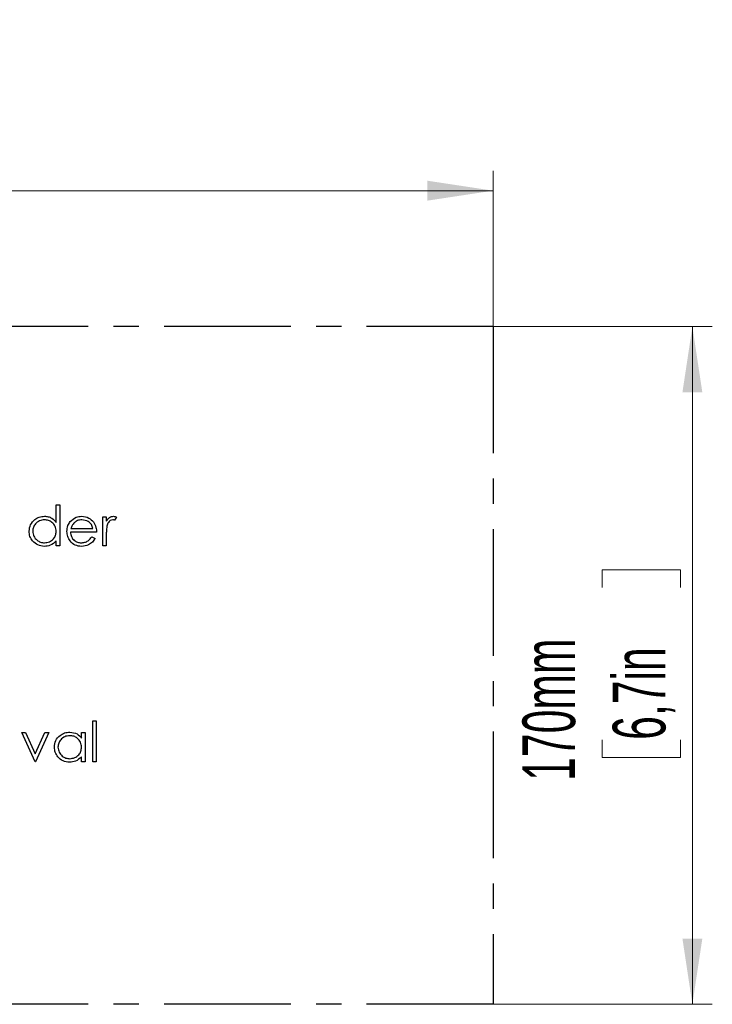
# Model space of a CAD drawing. Header units: millimetres. Extents: x 0 to 2100, y 0 to 1485.
# Tile 27 of 43: x 1479 to 1653, y 745 to 992. Entities that reach past the tile are written whole.
import ezdxf

# ---------------------------------------------------------------- set-up
doc = ezdxf.new("R2010")
doc.units = ezdxf.units.MM
doc.header["$LTSCALE"] = 5
doc.linetypes.add('CENTER', pattern=[10.16, 6.35, -1.27, 1.27, -1.27])
doc.styles.add('SLDTEXTSTYLE0', font='TXT', dxfattribs={"width": 0.605})
doc.dimstyles.new('SLDDIMSTYLE2', dxfattribs={"dimtxt": 12.841593, "dimasz": 16.5, "dimexe": 0, "dimexo": 0.0625, "dimgap": 3.210398, "dimtad": 1, "dimrnd": 1e-09, "dimzin": 12, "dimdsep": 46, "dimtxsty": 'SLDTEXTSTYLE0', "dimsah": 1, "dimcen": 0.09, "dimadec": 0, "dimazin": 3, "dimtfac": 1, "dimtofl": 0, "dimtmove": 0, "dimatfit": 3, "dimfxl": 0, "dimfrac": 2, "dimtolj": 1, "dimtzin": 12, "dimarcsym": 0})

# ---------------------------------------------------------------- blocks, each defined once
blk = doc.blocks.new('_D_9')
at = {"color": 7, "linetype": 'Continuous', "lineweight": 0}
for p, q in [((1400.3, 971.69), (1395.89, 971.69)), ((1395.89, 971.69), (1395.89, 951.96)), ((1448.32, 971.69), (1452.73, 971.69)), ((1452.73, 971.69), (1452.73, 951.96)), ((1597.57, 914.92), (1597.57, 954.02)), ((1395.89, 951.96), (1400.3, 951.96)), ((1452.73, 951.96), (1448.32, 951.96)), ((1247.57, 949.02), (1597.57, 949.02))]:
    blk.add_line(p, q, dxfattribs=at)
at = {"color": 7, "linetype": 'Continuous', "lineweight": 18}
for points in [[(1247.57, 949.02), (1264.07, 946.52), (1264.07, 951.52)], [(1597.57, 949.02), (1581.07, 951.52), (1581.07, 946.52)]]:
    blk.add_solid(points, dxfattribs=at)
at = {"color": 7, "linetype": 'Continuous', "lineweight": 18, "char_height": 13.229, "attachment_point": 1, "style": 'SLDTEXTSTYLE0'}
for s, insert in [('350mm', (1394.91, 991.68)), ('13,8in', (1400.3, 969.02))]:
    blk.add_mtext(s, dxfattribs=dict(at, insert=insert))
blk = doc.blocks.new('_D_10')
at = {"color": 7, "linetype": 'Continuous', "lineweight": 0}
for p, q in [((1597.57, 914.92), (1652.57, 914.92)), ((1647.57, 914.92), (1647.57, 744.92)), ((1624.91, 849.48), (1624.91, 853.89)), ((1624.91, 853.89), (1644.63, 853.89)), ((1644.63, 853.89), (1644.63, 849.48)), ((1624.91, 811.26), (1624.91, 806.86)), ((1644.63, 806.86), (1644.63, 811.26)), ((1624.91, 806.86), (1644.63, 806.86)), ((1597.57, 744.92), (1652.57, 744.92))]:
    blk.add_line(p, q, dxfattribs=at)
at = {"color": 7, "linetype": 'Continuous', "lineweight": 18}
for points in [[(1647.57, 914.92), (1645.07, 898.42), (1650.07, 898.42)], [(1647.57, 744.92), (1650.07, 761.42), (1645.07, 761.42)]]:
    blk.add_solid(points, dxfattribs=at)
at = {"color": 7, "linetype": 'Continuous', "lineweight": 18, "char_height": 13.229, "attachment_point": 1, "rotation": 90, "style": 'SLDTEXTSTYLE0'}
for s, insert in [('170mm', (1604.92, 800.98)), ('6,7in', (1627.58, 811.26))]:
    blk.add_mtext(s, dxfattribs=dict(at, insert=insert))

msp = doc.modelspace()

# ---------------------------------------------------------------- linework, layer by layer
at = {"color": 7, "linetype": 'CENTER', "lineweight": 25}
for p, q in [((1597.573, 914.918), (1247.573, 914.918)), ((1597.573, 914.918), (1597.573, 744.918)), ((1597.573, 744.918), (1247.573, 744.918))]:
    msp.add_line(p, q, dxfattribs=at)
at = {"color": 7, "linetype": 'Continuous', "lineweight": 25}
for p, q in [((1487.917, 865.811), (1487.917, 870.174)), ((1487.917, 870.174), (1488.815, 870.174)), ((1488.815, 870.174), (1488.815, 859.918)), ((1499.584, 867.225), (1500.481, 867.225)), ((1499.584, 859.918), (1499.584, 867.225)), ((1500.481, 867.225), (1500.481, 866.15)), ((1503.045, 867.103), (1502.552, 866.326)), ((1498.045, 863.379), (1491.507, 863.379)), ((1491.601, 864.277), (1497.148, 864.277)), ((1496.863, 862.225), (1497.661, 861.807)), ((1500.481, 862.374), (1500.481, 859.918)), ((1487.917, 859.918), (1487.917, 861.182)), ((1488.815, 859.918), (1487.917, 859.918)), ((1500.481, 859.918), (1499.584, 859.918)), ((1497.084, 816.02), (1497.981, 816.02)), ((1497.084, 805.764), (1497.084, 816.02)), ((1497.981, 816.02), (1497.981, 805.764)), ((1479.263, 813.072), (1480.235, 813.072)), ((1482.597, 805.764), (1479.263, 813.072)), ((1480.235, 813.072), (1482.661, 807.751)), ((1482.661, 807.751), (1485.087, 813.072)), ((1486.058, 813.072), (1482.725, 805.764)), ((1485.087, 813.072), (1486.058, 813.072)), ((1494.263, 811.719), (1494.263, 813.072)), ((1494.263, 813.072), (1495.161, 813.072)), ((1495.161, 813.072), (1495.161, 805.764)), ((1482.725, 805.764), (1482.597, 805.764)), ((1494.263, 805.764), (1494.263, 807.028)), ((1495.161, 805.764), (1494.263, 805.764)), ((1497.981, 805.764), (1497.084, 805.764))]:
    msp.add_line(p, q, dxfattribs=at)
for points, knots in [([(1481.122, 863.592), (1481.192, 864.152), (1481.331, 865.272), (1482.389, 866.491), (1483.64, 867.241), (1484.52, 867.316), (1484.96, 867.354)], [0, 0, 0, 0, 0.27941265, 0.55919131, 0.77954828, 1, 1, 1, 1]), ([(1484.96, 867.354), (1485.284, 867.332), (1485.931, 867.289), (1487.023, 866.827), (1487.578, 866.196), (1487.917, 865.811)], [0, 0, 0, 0, 0.2805393, 0.5607954, 1, 1, 1, 1]), ([(1491.451, 865.991), (1491.899, 866.433), (1492.703, 867.224), (1493.816, 867.314), (1494.307, 867.354)], [0, 0, 0, 0, 0.5585779, 1, 1, 1, 1]), ([(1494.307, 867.354), (1494.957, 867.278), (1496.118, 867.142), (1496.904, 866.291), (1497.25, 865.915)], [0, 0, 0, 0, 0.5589523, 1, 1, 1, 1]), ([(1500.481, 866.15), (1500.732, 866.494), (1501.081, 866.975), (1501.769, 867.309), (1502.099, 867.339), (1502.264, 867.354)], [0, 0, 0, 0, 0.5588406, 0.7794739, 1, 1, 1, 1]), ([(1502.264, 867.354), (1502.419, 867.335), (1502.697, 867.302), (1502.939, 867.164), (1503.045, 867.103)], [0, 0, 0, 0, 0.5592431, 1, 1, 1, 1]), ([(1484.972, 866.456), (1484.544, 866.406), (1483.687, 866.307), (1482.715, 865.544), (1482.129, 864.59), (1482.056, 863.918), (1482.02, 863.582)], [0, 0, 0, 0, 0.2797764, 0.559296, 0.7797269, 1, 1, 1, 1]), ([(1487.917, 863.556), (1487.869, 863.989), (1487.773, 864.855), (1486.966, 865.809), (1485.992, 866.376), (1485.312, 866.429), (1484.972, 866.456)], [0, 0, 0, 0, 0.2796602, 0.5592103, 0.7794872, 1, 1, 1, 1]), ([(1490.609, 863.552), (1490.654, 864.048), (1490.733, 864.935), (1491.231, 865.668), (1491.451, 865.991)], [0, 0, 0, 0, 0.55942714, 1, 1, 1, 1]), ([(1492.47, 865.771), (1492.252, 865.524), (1491.862, 865.082), (1491.681, 864.523), (1491.601, 864.277)], [0, 0, 0, 0, 0.55881403, 1, 1, 1, 1]), ([(1494.353, 866.456), (1493.966, 866.422), (1493.273, 866.36), (1492.716, 865.951), (1492.47, 865.771)], [0, 0, 0, 0, 0.5595018, 1, 1, 1, 1]), ([(1497.148, 864.277), (1497.038, 864.621), (1496.818, 865.308), (1495.842, 866.23), (1494.918, 866.37), (1494.353, 866.456)], [0, 0, 0, 0, 0.2813061, 0.5615347, 1, 1, 1, 1]), ([(1497.25, 865.915), (1497.51, 865.476), (1497.976, 864.689), (1498.024, 863.78), (1498.045, 863.379)], [0, 0, 0, 0, 0.5588968, 1, 1, 1, 1]), ([(1500.641, 864.882), (1500.582, 864.416), (1500.477, 863.583), (1500.48, 862.743), (1500.481, 862.374)], [0, 0, 0, 0, 0.5596373, 1, 1, 1, 1]), ([(1502.094, 866.456), (1501.882, 866.411), (1501.457, 866.32), (1500.914, 865.73), (1500.745, 865.203), (1500.641, 864.882)], [0, 0, 0, 0, 0.2784354, 0.5587827, 1, 1, 1, 1]), ([(1502.552, 866.326), (1502.47, 866.364), (1502.324, 866.432), (1502.164, 866.449), (1502.094, 866.456)], [0, 0, 0, 0, 0.5603957, 1, 1, 1, 1]), ([(1484.932, 859.79), (1484.371, 859.855), (1483.247, 859.987), (1482.004, 861.02), (1481.236, 862.267), (1481.16, 863.15), (1481.122, 863.592)], [0, 0, 0, 0, 0.27957342, 0.55933304, 0.77958911, 1, 1, 1, 1]), ([(1482.02, 863.582), (1482.081, 863.155), (1482.203, 862.302), (1482.988, 861.348), (1483.955, 860.785), (1484.628, 860.72), (1484.964, 860.687)], [0, 0, 0, 0, 0.2794066, 0.5591415, 0.7795707, 1, 1, 1, 1]), ([(1484.964, 860.687), (1485.392, 860.74), (1486.248, 860.845), (1487.248, 861.575), (1487.828, 862.543), (1487.888, 863.218), (1487.917, 863.556)], [0, 0, 0, 0, 0.2797762, 0.55938, 0.7796127, 1, 1, 1, 1]), ([(1494.285, 859.79), (1493.729, 859.839), (1492.619, 859.939), (1491.424, 861.006), (1490.728, 862.254), (1490.649, 863.119), (1490.609, 863.552)], [0, 0, 0, 0, 0.2798793, 0.5588463, 0.7794505, 1, 1, 1, 1]), ([(1491.507, 863.379), (1491.553, 862.983), (1491.645, 862.192), (1492.352, 861.297), (1493.239, 860.763), (1493.862, 860.712), (1494.173, 860.687)], [0, 0, 0, 0, 0.2799631, 0.5593589, 0.7795256, 1, 1, 1, 1]), ([(1494.173, 860.687), (1494.475, 860.713), (1495.079, 860.765), (1496.106, 861.199), (1496.576, 861.836), (1496.863, 862.225)], [0, 0, 0, 0, 0.280503, 0.5609933, 1, 1, 1, 1]), ([(1487.917, 861.182), (1487.444, 860.732), (1486.596, 859.927), (1485.442, 859.832), (1484.932, 859.79)], [0, 0, 0, 0, 0.5587349, 1, 1, 1, 1]), ([(1497.661, 861.807), (1497.456, 861.477), (1497.047, 860.817), (1495.9, 859.965), (1494.897, 859.856), (1494.285, 859.79)], [0, 0, 0, 0, 0.2808714, 0.5613373, 1, 1, 1, 1]), ([(1487.468, 809.438), (1487.538, 809.998), (1487.677, 811.119), (1488.735, 812.337), (1489.986, 813.087), (1490.866, 813.162), (1491.306, 813.2)], [0, 0, 0, 0, 0.2794126, 0.5591913, 0.7795483, 1, 1, 1, 1]), ([(1491.306, 813.2), (1491.966, 813.125), (1493.145, 812.99), (1493.921, 812.108), (1494.263, 811.719)], [0, 0, 0, 0, 0.5589976, 1, 1, 1, 1]), ([(1491.319, 812.302), (1490.89, 812.253), (1490.033, 812.153), (1489.061, 811.39), (1488.475, 810.436), (1488.402, 809.764), (1488.366, 809.428)], [0, 0, 0, 0, 0.2797764, 0.559296, 0.7797269, 1, 1, 1, 1]), ([(1494.263, 809.402), (1494.215, 809.835), (1494.12, 810.702), (1493.312, 811.655), (1492.338, 812.222), (1491.659, 812.275), (1491.319, 812.302)], [0, 0, 0, 0, 0.2796602, 0.5592103, 0.7794872, 1, 1, 1, 1]), ([(1491.278, 805.636), (1490.717, 805.701), (1489.593, 805.833), (1488.35, 806.866), (1487.582, 808.113), (1487.506, 808.996), (1487.468, 809.438)], [0, 0, 0, 0, 0.2795734, 0.559333, 0.7795891, 1, 1, 1, 1]), ([(1488.366, 809.428), (1488.427, 809.001), (1488.549, 808.148), (1489.334, 807.194), (1490.301, 806.632), (1490.974, 806.566), (1491.311, 806.533)], [0, 0, 0, 0, 0.2794066, 0.5591415, 0.7795707, 1, 1, 1, 1]), ([(1491.311, 806.533), (1491.738, 806.586), (1492.594, 806.691), (1493.594, 807.421), (1494.175, 808.389), (1494.234, 809.064), (1494.263, 809.402)], [0, 0, 0, 0, 0.2797762, 0.55938, 0.7796127, 1, 1, 1, 1]), ([(1494.263, 807.028), (1493.79, 806.578), (1492.942, 805.774), (1491.788, 805.678), (1491.278, 805.636)], [0, 0, 0, 0, 0.5587349, 1, 1, 1, 1])]:
    msp.add_open_spline(points, degree=3, knots=knots, dxfattribs=at)

# ---------------------------------------------------------------- dimensions: what is measured, and where the dimension line sits
at = {"color": 7, "linetype": 'Continuous', "lineweight": 18}
dim = msp.add_linear_dim(base=(1597.573, 949.024), p1=(1247.573, 954.918), p2=(1597.573, 914.918), dimstyle='SLDDIMSTYLE2', dxfattribs=at)
dim.commit()
dim.dimension.update_dxf_attribs({"geometry": '_D_9', "text_midpoint": (1424.307, 949.024), "dimtype": 160})
dim = msp.add_linear_dim(base=(1647.573, 744.918), p1=(1597.573, 914.918), p2=(1597.573, 744.918), angle=90, dimstyle='SLDDIMSTYLE2', dxfattribs=at)
dim.commit()
dim.dimension.update_dxf_attribs({"geometry": '_D_10', "text_midpoint": (1647.573, 830.374), "dimtype": 160})

doc.saveas('drawing.dxf')
